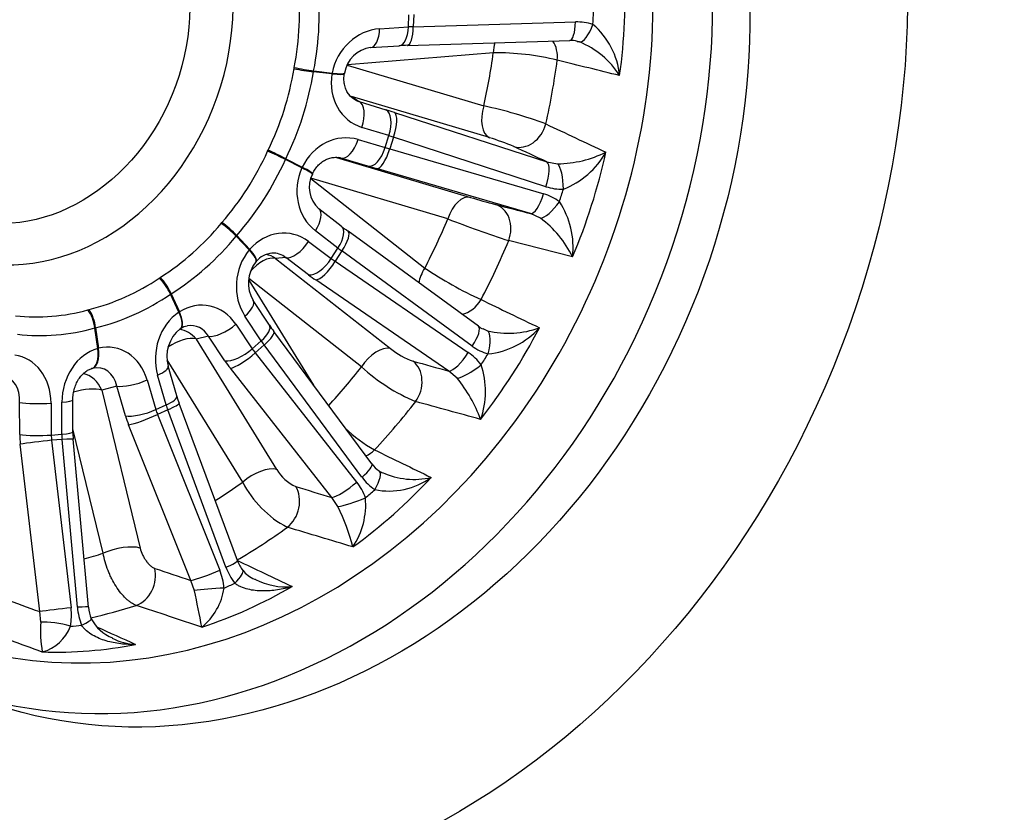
# Model space of a CAD drawing. Header units: millimetres. Extents: x 0 to 1782, y 0 to 1260.
# Tile 4 of 12: x 1205 to 1415, y 187 to 356. Entities that reach past the tile are written whole.
import ezdxf

# ---------------------------------------------------------------- set-up
doc = ezdxf.new("R2010")
doc.units = ezdxf.units.MM
doc.header["$LTSCALE"] = 6
doc.layers.add('CAP355G', color=7, linetype='Continuous')
doc.layers.add('Default', color=7, linetype='Continuous')

# ---------------------------------------------------------------- blocks, each defined once
blk = doc.blocks.new('SE1')
at = {"layer": 'CAP355G', "color": 7, "linetype": 'Continuous'}
for p, q in [((1288.1, 354.86), (1288.22, 357.49)), ((1289.27, 357.5), (1289.15, 354.92)), ((1289.15, 354.92), (1323.83, 355.94)), ((1281.96, 354.47), (1288.1, 354.86)), ((1287.92, 350.93), (1322.59, 351.95)), ((1324.68, 351.65), (1324.22, 351.72)), ((1280.02, 350.46), (1286.16, 350.85)), ((1306.27, 349.34), (1275.07, 346.8)), ((1263.66, 345.94), (1263.71, 346.22)), ((1267.86, 345.45), (1267.83, 345.29)), ((1271.77, 344.83), (1267.83, 345.29)), ((1267.86, 345.45), (1271.8, 344.99)), ((1275.01, 346.7), (1304.23, 337.98)), ((1275.95, 339.98), (1277.56, 338.94)), ((1305.42, 331.19), (1275.95, 339.98)), ((1277.56, 338.94), (1283.31, 337.17)), ((1285.12, 336.6), (1317.71, 326)), ((1283.94, 331.62), (1278.19, 333.39)), ((1277.35, 330.77), (1283.13, 329.06)), ((1283.13, 329.06), (1283.94, 331.62)), ((1284.92, 331.29), (1284.12, 328.78)), ((1317.51, 320.7), (1284.92, 331.29)), ((1258, 328.27), (1258.12, 328.53)), ((1284.12, 328.78), (1317.03, 319.17)), ((1261.91, 326.67), (1261.84, 326.52)), ((1265.35, 324.73), (1261.84, 326.52)), ((1261.91, 326.67), (1265.42, 324.88)), ((1272.74, 326.96), (1301.35, 318.42)), ((1273.7, 326.81), (1273.21, 326.92)), ((1279.47, 325.1), (1273.7, 326.81)), ((1314.2, 314.95), (1281.29, 324.57)), ((1317.71, 326), (1320.01, 325.59)), ((1267.23, 322.47), (1291.62, 303.3)), ((1296.54, 313.79), (1267.25, 322.54)), ((1273.76, 312.27), (1268.93, 315.98)), ((1316.32, 313.97), (1314.2, 314.95)), ((1248.07, 312.84), (1248.25, 313.05)), ((1251.41, 310.25), (1251.31, 310.13)), ((1254.07, 307.16), (1251.31, 310.13)), ((1251.41, 310.25), (1254.18, 307.28)), ((1273.06, 307.58), (1268.22, 311.29)), ((1303.08, 290.84), (1275.21, 311.19)), ((1266.76, 309), (1271.63, 305.35)), ((1271.63, 305.35), (1273.06, 307.58)), ((1323.2, 305.67), (1309.54, 309.16)), ((1261.9, 305.52), (1259.73, 305.36)), ((1259.73, 305.36), (1284.27, 286.06)), ((1266.77, 301.86), (1261.9, 305.52)), ((1273.89, 306.95), (1272.48, 304.75)), ((1301.77, 286.6), (1273.89, 306.95)), ((1272.48, 304.75), (1300.91, 285.26)), ((1234.84, 301.16), (1235.06, 301.3)), ((1278.08, 282.15), (1254, 301.08)), ((1253.97, 300.74), (1267.84, 278.26)), ((1296.75, 281.26), (1268.32, 300.75)), ((1237.4, 297.79), (1237.27, 297.71)), ((1239.04, 293.85), (1237.27, 297.71)), ((1237.4, 297.79), (1239.17, 293.94)), ((1258.4, 291.1), (1254.92, 296.39)), ((1219.61, 294.37), (1219.85, 294.43)), ((1256.65, 287.73), (1253.17, 293.02)), ((1221.25, 290.51), (1221.11, 290.47)), ((1221.72, 286.1), (1221.11, 290.47)), ((1221.25, 290.51), (1221.86, 286.14)), ((1251.22, 291.29), (1254.74, 286.04)), ((1245.38, 288.71), (1242.73, 288.12)), ((1248.9, 283.46), (1245.38, 288.71)), ((1280.31, 261.41), (1259.37, 289.71)), ((1304.05, 290.36), (1305.03, 289.88)), ((1242.73, 288.12), (1259.95, 260.21)), ((1254.74, 286.04), (1256.65, 287.73)), ((1257.26, 286.84), (1255.38, 285.18)), ((1278.19, 258.55), (1257.26, 286.84)), ((1255.38, 285.18), (1277.05, 257.53)), ((1252.69, 257.51), (1236.55, 283.67)), ((1238.59, 275.93), (1236.78, 282.3)), ((1236.31, 274.01), (1234.5, 280.38)), ((1271.73, 254.22), (1250.06, 281.86)), ((1298.53, 279.73), (1296.75, 281.26)), ((1225.76, 278.03), (1222.56, 277.2)), ((1227.62, 271.68), (1225.76, 278.03)), ((1232.25, 279.37), (1234.11, 273.02)), ((1222.56, 277.2), (1230.77, 243.41)), ((1205.02, 267.7), (1204.97, 274.53)), ((1211.71, 274.41), (1211.76, 267.58)), ((1214.04, 267.76), (1214.04, 274.6)), ((1216.39, 268.28), (1216.39, 275.11)), ((1234.11, 273.02), (1236.31, 274.01)), ((1251.56, 240.71), (1239.1, 274.36)), ((1236.65, 272.95), (1234.48, 271.98)), ((1234.48, 271.98), (1247.79, 238.7)), ((1249.11, 239.3), (1236.65, 272.95)), ((1241.6, 236.49), (1228.29, 269.76)), ((1211.76, 267.58), (1214.04, 267.76)), ((1222.86, 242.29), (1216.39, 268.9)), ((1209.29, 229.8), (1205.14, 265.63)), ((1214.08, 266.63), (1211.84, 266.45)), ((1211.84, 266.45), (1215.99, 230.62)), ((1217.35, 230.73), (1214.08, 266.63)), ((1219.73, 230.76), (1216.46, 266.67)), ((1273.05, 252.27), (1271.73, 254.22)), ((1242.38, 234.29), (1241.6, 236.49)), ((1209.53, 227.55), (1209.29, 229.8))]:
    blk.add_line(p, q, dxfattribs=at)
for centre, radius, start, end in [((1210.38, 361.41), 124.05, 352.1514, 2.8189), ((1205.5, 357.74), 59.34, 348.8026, 6.1677), ((1324.17, 345.01), 10.93, 71.9761, 91.8176), ((1316.95, 342.91), 16.39, 5.4692, 49.6926), ((1322.95, 347.99), 3.98, 70.925, 95.0185), ((1317.85, 334.76), 18.22, 32.2033, 67.9733), ((1280.94, 343.95), 6.58, 97.9945, 170.727), ((1289.83, 289.98), 60.99, 91.7886, 93.4441), ((1306.87, 294.81), 54.53, 76.1454, 90.6322), ((1201.67, 356.08), 62.81, 333.9886, 350.716), ((1279.37, 344.06), 5.02, 169.053, 170.6362), ((1283.31, 241.41), 98.81, 69.7658, 77.7762), ((1292.07, 286.49), 46.64, 66.5457, 73.3751), ((1202.26, 353.25), 61.08, 318.8471, 335.8678), ((1319.57, 349.97), 24.39, 271.0408, 296.1826), ((1314.63, 336.95), 18.04, 291.5224, 330.5535), ((1203.11, 356.22), 130.3, 337.1735, 347.5311), ((1273.17, 320.59), 6.26, 153.2902, 227.3921), ((1272.21, 321.31), 5.09, 154.105, 155.6849), ((1320.86, 330.99), 10.82, 251.9763, 272.0191), ((1356.58, 503.47), 193.12, 253.3844, 255.0324), ((1314.02, 308.86), 10.74, 53.6003, 73.7522), ((1305.67, 307.76), 17.65, 353.2092, 33.4977), ((1398.61, 579.61), 284.73, 248.9932, 251.7717), ((1302.94, 295.88), 22.5, 25.7985, 53.5218), ((1205.58, 347.63), 54.92, 302.4722, 320.6914), ((1329.45, 385.27), 91.82, 232.6648, 233.7889), ((1259.28, 301.74), 4.74, 94.0079, 141.2229), ((1261.13, 300.08), 7.22, 141.12, 210.7437), ((1259.15, 301.59), 4.73, 138.8257, 140.4173), ((1338.77, 373.34), 84.44, 236.0493, 245.4101), ((1208.38, 340.03), 47.03, 284.1169, 304.2419), ((1208.63, 333.45), 40.6, 263.6038, 285.697), ((1241.34, 287.51), 3.42, 98.3027, 124.463), ((1288.49, 311.1), 36.13, 213.6192, 216.3086), ((1305.02, 292.99), 2.86, 227.8161, 250.3959), ((1203.47, 348.86), 126.85, 322.0945, 332.6204), ((1309.49, 308.77), 19.41, 256.7242, 289.9297), ((1303.42, 301.86), 17.01, 275.785, 318.2057), ((1243.93, 284.41), 7.46, 128.3122, 196.4426), ((1241.65, 286.79), 4.19, 122.3265, 123.9214), ((1308.15, 295.3), 10.79, 233.7568, 253.799), ((1294.92, 299.61), 17.23, 231.852, 250.3726), ((1294.53, 275.98), 11.26, 36.0362, 55.5172), ((1305.36, 312.01), 40.44, 227.5783, 247.1614), ((1286.69, 276.89), 17.89, 340.5369, 18.6217), ((1275.14, 260.53), 30.26, 20.1006, 39.3746), ((1262.63, 282.94), 25.05, 196.2544, 200.0258), ((1237.21, 268.42), 20.82, 180.3805, 184.8278), ((1295.43, 290.69), 30.04, 226.0206, 241.0231), ((1285, 264.61), 5.66, 214.185, 236.1173), ((1267.89, 264.98), 9.26, 210.9839, 245.47), ((1290.69, 274.24), 16.84, 238.3451, 241.1097), ((1289.33, 274.41), 16.32, 245.5563, 282.9695), ((1272.59, 267.63), 22.33, 206.9487, 242.342), ((1208.49, 336.89), 115.26, 306.009, 317.1546), ((1267.39, 249.97), 12.27, 19.7696, 38.0361), ((1287.45, 265.36), 11.49, 216.3342, 235.4143), ((1283.94, 271.12), 15.52, 258.8026, 305.6598), ((1262.63, 252.73), 16.36, 326.3252, 4.8984), ((1226.84, 230.24), 51.2, 15.1921, 25.4947), ((1258.33, 243.05), 7.15, 199.0879, 218.0928), ((1235.46, 233.78), 13.27, 4.6731, 21.7943), ((1261.03, 243.68), 12.7, 200.1761, 217.8112), ((1257.62, 242.52), 6.25, 218.309, 247.2566), ((1261.93, 249.36), 14.25, 241.9795, 242.8042), ((1261.93, 249.36), 14.25, 242.8042, 275.3214), ((89.23, -2.66), 1177.25, 11.22488, 11.61147), ((1212.6, 322.17), 100.67, 288.1488, 300.21), ((1235.78, 236.67), 13.04, 308.8279, 352.0198), ((1202.4, 229.02), 13.68, 350.197, 6.7067), ((1231.21, 231.98), 13.92, 185.1555, 201.4809), ((1228.29, 231.46), 8.58, 184.6506, 201.6085), ((1236.2, 225.67), 26.74, 175.9608, 189.6782), ((1227.71, 231.91), 8.22, 206.0803, 249.7395), ((1207.51, 229.8), 8.93, 285.1352, 339.6307), ((6071.17, 10947.79), 11767.09, 245.660361, 245.705102), ((1230.45, 235.56), 12.77, 243.8382, 267.1042), ((1212.61, 310.61), 89.48, 268.2249, 281.0759)]:
    blk.add_arc(centre, radius, start, end, dxfattribs=at)
for centre, major_axis, ratio, start_param, end_param in [((1193.87, 358.54), (60.34, 166.93), 0.827748, 0, 3.141593), ((1231.21, 345.04), (-43.71, -120.92), 0.827748, 0, 3.686084), ((1236.08, 343.28), (46.85, 129.59), 0.827748, 3.178495, 6.246283), ((1207.73, 353.53), (17.16, 47.48), 0.827748, 1.757167, 6.283185), ((1215.51, 351.94), (24.67, 54.38), 0.874031, 4.978681, 5.307728), ((1206.05, 354.98), (101.1, 72.02), 0.940265, -0.644794, -0.621765), ((1322.45, 356.95), (-0.15, 5), 0.275861, 3.141593, 4.50043), ((1281.65, 343.7), (-4.88, -9.87), 0.893146, 3.616511, 5.008049), ((1279.71, 355.45), (-0.32, 4.99), 0.44921, 3.148319, 4.48626), ((1285.85, 355.84), (-0.32, 4.99), 0.44921, 3.141593, 4.48626), ((1287.78, 355.93), (-0.15, 5), 0.275861, 3.141593, 4.50043), ((1290.83, 354.25), (-6.01, -0.04), 0.118405, -1.288502, -1.099711), ((1326.18, 356.42), (-1.56, -4.75), 0.326943, 0.041534, 1.464266), ((1314.95, 347.93), (-1.46, -5.82), 0.824746, 1.746297, 2.495614), ((1309.43, 348.2), (0.49, -5.98), 0.524913, 4.088148, 4.477322), ((1207.32, 353.68), (40.1, 110.93), 0.827748, 4.867154, 4.965674), ((1212.51, 351.8), (43.5, 120.34), 0.827748, 4.861907, 4.97092), ((1215.33, 350.94), (20.89, 55.88), 0.87885, 4.60448, 4.933526), ((1265.55, 346.13), (4.93, -0.81), 0.105947, 4.336896, 5.209942), ((1265.6, 346.43), (-4.91, 0.95), 0.121394, 1.198614, 2.07166), ((1281.68, 343.83), (4.5, 10.07), 0.894481, 1.858815, 3.250353), ((1282.07, 342.94), (10.28, -2.03), 0.568678, 3.138061, 3.165561), ((1269.49, 345.68), (-4.94, 0.8), 0.106825, 2.068175, 3.143732), ((1269.54, 345.97), (-4.91, 0.96), 0.120512, 2.071858, 3.139999), ((1277.93, 345.63), (-1.72, -5.75), 0.560482, 5.918601, 6.199025), ((1277.93, 345.63), (3.27, 5.03), 0.959417, 3.320352, 3.391046), ((1279.4, 344.68), (2.25, 5.6), 0.839003, 2.977456, 3.00378), ((1279.4, 344.68), (2.25, 5.6), 0.839003, 3.00378, 3.226909), ((1275.91, 334.23), (1.47, 4.78), 0.485675, 4.684822, 6.203461), ((1288.15, 334.76), (-10.38, 3.64), 0.069651, -1.250336, -1.061545), ((1281.66, 332.46), (1.47, 4.78), 0.485675, 4.684822, 6.203461), ((1307.4, 336.83), (-1.72, -5.75), 0.560482, 4.680589, 6.199025), ((1283.47, 331.89), (1.55, 4.75), 0.313288, 4.689382, 6.209813), ((1312.62, 334.93), (-2.53, -5.44), 0.812181, 0.119612, 1.791907), ((1274.17, 320.24), (3.41, 10.47), 0.897269, 0.023689, 1.415227), ((1275.07, 331.62), (-1.42, -4.79), 0.485432, 0.019475, 1.538115), ((1286.5, 330.05), (-5.62, 2.13), 0.105552, -1.246644, -1.057853), ((1259.63, 327.52), (4.5, -2.19), 0.054004, 1.06561, 1.938656), ((1280.85, 329.91), (-1.42, -4.79), 0.485432, 0.019475, 1.538115), ((1282.67, 329.37), (-1.4, -4.8), 0.312534, 0.017925, 1.538356), ((1286.04, 328.6), (-5.82, 1.51), 0.053045, 1.060737, 1.249527), ((1797.71, 83.71), (-1389.34, 652.05), 0.010715, -1.213018, -1.207586), ((1214.9, 350.02), (-16.89, -57.25), 0.876207, 1.085936, 1.414982), ((1259.5, 327.24), (4.56, -2.06), 0.069323, 1.063816, 1.936862), ((1271.89, 321.08), (1.99, 5.67), 0.842822, 0.037535, 0.099958), ((1274.23, 320.36), (-2.99, -10.59), 0.896568, 4.548992, 5.94053), ((1274.91, 320.41), (9.54, -4.36), 0.570986, 3.122619, 3.150119), ((1263.01, 325.45), (-4.56, 2.05), 0.068426, 3.140775, 4.205297), ((1263.14, 325.72), (-4.49, 2.19), 0.054898, 3.139483, 4.207291), ((1284.66, 323.79), (-10.58, 3.03), 0.017034, 1.063101, 1.251892), ((1316.06, 321.29), (1.55, 4.75), 0.313288, 4.689382, 6.209813), ((1319.79, 320.77), (-0.18, 5), 0.288768, 4.583088, 6.005821), ((1205.93, 354.29), (69.8, 99.94), 0.985005, 5.006843, 5.029873), ((1299.7, 312.65), (1.72, 5.75), 0.560482, 0.02056, 1.538996), ((1315.57, 319.76), (-1.4, -4.8), 0.312534, 0.017925, 1.538356), ((1265.89, 312.01), (-3.04, -3.97), 0.465651, 1.741463, 3.132828), ((1829.97, 185.14), (-1475.09, 382.48), 0.002658, 1.208853, 1.214285), ((1305.05, 311.14), (1.51, 5.81), 0.814937, 4.581509, 6.253803), ((1318.94, 318.09), (2.97, 4.02), 0.305336, 3.366877, 4.789609), ((1207.32, 353.68), (-40.1, -110.93), 0.827748, 1.411402, 1.509922), ((1248.88, 310.75), (3.86, -3.18), 0.23898, 1.100853, 1.973899), ((1249.07, 310.97), (3.76, -3.29), 0.222942, 1.107597, 1.980643), ((1261.02, 299.73), (-2.22, -10.87), 0.882497, 2.745712, 4.13725), ((1270.72, 308.3), (-3.04, -3.97), 0.465651, 1.741463, 3.141593), ((1214.26, 349.27), (-13.67, -58.21), 0.866876, 0.723178, 1.052224), ((1272.26, 307.15), (-2.95, -4.04), 0.29223, 1.730789, 3.141593), ((1264.42, 309.72), (3, 4), 0.467016, 3.359628, 4.878268), ((1275.56, 306.24), (-4.88, 3.5), 0.068439, 1.083333, 1.272124), ((1212.51, 351.8), (-43.5, -120.34), 0.827748, 1.406155, 1.515168), ((1261.1, 299.83), (-1.81, -10.92), 0.87942, 4.130508, 5.522047), ((1262.29, 300.72), (-8.27, 6.39), 0.558431, 6.243166, 6.270666), ((1251.65, 307.78), (-3.86, 3.18), 0.238166, 3.143074, 4.24204), ((1251.84, 308.01), (-3.76, 3.3), 0.223748, 3.136237, 4.249569), ((1256.7, 300.31), (-3.71, -4.72), 0.541187, 3.371064, 4.678513), ((1256.7, 300.31), (0.44, -5.98), 0.947309, 2.501669, 2.892476), ((1258.68, 300.45), (-1.66, -5.89), 0.823042, 2.792711, 3.415694), ((1269.29, 306.07), (3, 4), 0.467016, 3.359628, 4.878268), ((1274.74, 304.96), (-5.23, 2.96), 0.227039, 1.067309, 1.2561), ((1270.85, 304.96), (2.83, 4.12), 0.296474, 3.343235, 4.863666), ((1294.78, 302.15), (3.71, 4.72), 0.541187, 1.747908, 2.376004), ((1234.74, 298.26), (2.79, -4.15), 0.386417, 1.187429, 2.060475), ((1234.98, 298.41), (2.67, -4.23), 0.368884, 1.198376, 2.071422), ((1272.22, 300.75), (-9.44, 5.66), 0.191377, 1.074123, 1.262914), ((1213.47, 348.75), (-11.76, -58.74), 0.853174, 0.382235, 0.711282), ((1243.47, 284.19), (-1.77, -11.06), 0.859094, 2.396218, 3.787756), ((1250.75, 293.64), (-4.18, -2.75), 0.392924, 1.914592, 3.141428), ((1299.42, 299.13), (2.59, 5.41), 0.821753, 3.696657, 4.629224), ((1218.46, 290.99), (1.33, -4.82), 0.497202, 1.326957, 2.200003), ((1218.72, 291.06), (1.2, -4.85), 0.477544, 1.340308, 2.213354), ((1243.58, 284.26), (-1.39, -11.09), 0.852781, 3.78355, 5.175089), ((1245.47, 285.79), (-6.66, 7.89), 0.535308, -0.079659, -0.052159), ((1236.51, 294.4), (-2.8, 4.14), 0.385778, 3.141162, 4.328303), ((1236.74, 294.56), (-2.66, 4.23), 0.36951, 3.141547, 4.340654), ((1212.61, 348.53), (-11.13, -58.94), 0.83761, 0.06133, 0.390376), ((1241.05, 284.81), (-1.76, -6.02), 0.794565, 2.48066, 3.529942), ((1248.79, 291.91), (4.15, 2.79), 0.395763, 3.533821, 5.052461), ((1254.22, 288.35), (-4.18, -2.75), 0.392924, 1.914592, 3.141593), ((1300.13, 286.8), (-2.95, -4.04), 0.29223, 1.730789, 3.141593), ((1238.63, 284.28), (-5.11, -3.15), 0.468917, 3.550322, 4.799425), ((1238.63, 284.28), (1.3, -5.86), 0.916684, 2.068983, 2.80423), ((1255.35, 286.73), (-4.02, -2.97), 0.220427, 1.89566, 3.141593), ((1303.5, 285.14), (1.39, 4.8), 0.326045, 4.763205, 6.185938), ((1223.27, 275.14), (-1.83, -11.13), 0.836277, 2.093343, 3.484881), ((1259.15, 286.62), (-3.77, 4.68), 0.228121, 1.154226, 1.343017), ((1281.24, 281.01), (-3.71, -4.72), 0.541187, 3.371064, 4.8895), ((1202.37, 273.46), (-2.15, -11.11), 0.818503, 1.81191, 3.203448), ((1223.38, 275.17), (-1.53, -11.16), 0.826111, 3.485041, 4.876579), ((1219.07, 286.62), (-1.34, 4.82), 0.496813, 3.133206, 4.467521), ((1219.33, 286.69), (1.19, -4.86), 0.477915, 0.006974, 1.341288), ((1226.07, 277.08), (-4.91, 8.79), 0.508152, -0.144211, -0.116711), ((1252.32, 286.66), (4.15, 2.79), 0.395763, 3.533821, 5.052461), ((1253.48, 285.07), (3.93, 3.08), 0.229252, 3.510551, 5.030982), ((1258.06, 285.66), (-4.22, 4.28), 0.386748, 1.122888, 1.311679), ((1299.27, 285.46), (2.83, 4.12), 0.296474, 3.343235, 4.863666), ((1205.63, 353.66), (29.61, -119.88), 0.954653, 0.724274, 0.747303), ((1220.74, 275.69), (-2.16, -6.05), 0.77234, 2.22168, 3.613218), ((1231.97, 280.93), (-4.81, -1.37), 0.274614, 2.045184, 3.138758), ((1254.64, 282.45), (-7.53, 8.02), 0.351279, 1.133535, 1.322326), ((1207.32, 353.68), (-40.1, -110.93), 0.827748, 1.101399, 1.195762), ((1842.24, 178.76), (-1506.51, 401.92), 0.028523, 1.202478, 1.20791), ((1286.1, 278.33), (-1.61, -5.78), 0.806249, 1.140052, 2.812347), ((1302, 282.81), (4.04, 2.94), 0.232824, 3.531856, 4.954588), ((1199.72, 273.98), (-2.7, -5.94), 0.763529, 1.992418, 3.383956), ((1217.81, 274.93), (1.51, -5.81), 0.873157, 1.737486, 2.708671), ((1226.07, 277.08), (-7.38, 3.47), 0.473569, -0.529732, -0.502232), ((1229.72, 279.92), (4.8, 1.41), 0.278648, 3.665776, 5.184416), ((1217.81, 274.93), (-5.83, -1.42), 0.350745, 3.680609, 4.844677), ((1233.78, 274.56), (-4.81, -1.37), 0.274614, 2.045184, 3.141593), ((1209.06, 274.93), (5, 0.04), 0.127136, 3.750727, 5.269366), ((1211.39, 275.12), (-5, 0), 0.122301, 2.128756, 3.140829), ((1238.88, 273.14), (-2.25, 5.57), 0.357965, 1.271844, 1.460634), ((1234.41, 272.63), (-4.69, -1.74), 0.104907, 2.028566, 3.141593), ((1212.51, 351.8), (-43.5, -120.34), 0.827748, 1.091996, 1.201009), ((1231.58, 273.57), (4.8, 1.41), 0.278648, 3.665776, 5.184416), ((1233.66, 270.69), (-4.75, 9.93), 0.481131, 1.246496, 1.435287), ((1232.25, 271.65), (4.64, 1.86), 0.11745, 3.646851, 5.167282), ((1237.62, 272.57), (-2.71, 5.36), 0.516692, 1.234242, 1.423033), ((1211.33, 266.6), (1.06, -10.95), 0.568203, 4.556611, 4.745402), ((1209.11, 268.1), (5, 0.04), 0.127136, 3.750727, 5.269366), ((1215.43, 266.99), (-0.67, 5.96), 0.604099, 1.405615, 1.594405), ((1216.72, 267.1), (0.34, -5.99), 0.445181, 4.575906, 4.764696), ((1211.39, 268.28), (-5, 0), 0.122301, 2.128756, 3.141593), ((1209.24, 266.03), (4.97, 0.58), 0.027989, 1.017407, 2.537838), ((1211.48, 266.21), (-4.98, -0.45), 0.043023, 3.141593, 4.159866), ((1277.72, 268.48), (2.6, 5.41), 0.831779, 3.923583, 4.317445), ((1276.29, 258.44), (-4.02, -2.97), 0.220427, 1.89566, 3.141593), ((1255.85, 256.37), (-5.11, -3.15), 0.468917, 3.550322, 5.068759), ((1279.03, 255.78), (-2.83, -4.13), 0.310388, 1.806238, 3.14117), ((1207.32, 353.68), (-40.1, -110.93), 0.827748, 0.816828, 0.881603), ((1275.15, 257.42), (3.93, 3.08), 0.229252, 3.510551, 5.030982), ((1259.95, 252.71), (-1.74, -5.74), 0.799534, 0.845083, 2.517378), ((1851.73, 168.04), (-1530.35, 431.62), 0.050337, 1.190888, 1.19632), ((1205.19, 353.14), (31.15, -121.43), 0.906879, 0.424502, 0.447531), ((1277.03, 254.01), (4.7, 1.69), 0.116502, 3.664071, 5.086803), ((1212.51, 351.8), (-43.5, -120.34), 0.827748, 0.777837, 0.88685), ((1207.32, 353.68), (-40.1, -110.93), 0.827748, 0.526486, 0.567444), ((1226.02, 241.14), (-5.83, -1.42), 0.350745, 3.680609, 5.199045), ((1246.87, 238.97), (-4.69, -1.74), 0.104907, 2.028566, 3.141593), ((1229.16, 236.79), (-1.9, -5.69), 0.795448, 0.553289, 2.225583), ((1857.5, 154.03), (-1544.59, 468.52), 0.066889, 1.175589, 1.18102), ((1245.55, 238.38), (4.64, 1.86), 0.11745, 3.646851, 5.167282), ((1248.76, 235.56), (-3.94, -3.08), 0.243329, 1.974189, 3.13693), ((1204.65, 352.78), (25.93, -123.69), 0.86117, 0.174693, 0.197723), ((1246.46, 234.53), (4.98, 0.4), 0.032241, 1.102979, 2.525712), ((1859.01, 138.1), (-1548.15, 509.26), 0.077462, 1.157904, 1.163335), ((1213.39, 230.2), (4.97, 0.58), 0.027989, 1.017407, 2.537838), ((1214.75, 230.31), (-4.98, -0.45), 0.043023, 3.141593, 4.159866), ((1212.51, 351.8), (-43.5, -120.34), 0.827748, 0.482948, 0.572691), ((1213.29, 226.27), (4.92, -0.86), 0.198847, 1.050643, 2.473376), ((1215.66, 226.46), (-4.65, -1.84), 0.131434, 2.110508, 3.140684), ((1204.05, 352.63), (18.62, -125.21), 0.818267, 6.217287, 6.240317)]:
    blk.add_ellipse(centre, major_axis=major_axis, ratio=ratio, start_param=start_param, end_param=end_param, dxfattribs=at)
for centre, major_axis in [((1244, 340.42), (60.34, 166.93)), ((1244, 340.42), (46.85, 129.59)), ((1205.47, 354.34), (-14.38, -39.78))]:
    blk.add_ellipse(centre, major_axis=major_axis, ratio=0.827748, dxfattribs=at)
for points, knots in [([(1254.27, 525.43), (1252.58, 526.03), (1249.44, 527.14), (1244, 528.73), (1238.3, 530.13), (1232.5, 531.28), (1226.65, 532.17), (1220.75, 532.79), (1214.81, 533.15), (1208.84, 533.25), (1202.84, 533.07), (1196.83, 532.64), (1190.81, 531.94), (1184.8, 530.97), (1178.79, 529.74), (1172.81, 528.25), (1166.86, 526.5), (1160.95, 524.49), (1155.08, 522.23), (1149.28, 519.71), (1143.54, 516.95), (1137.88, 513.94), (1132.3, 510.7), (1126.81, 507.22), (1121.43, 503.51), (1116.16, 499.58), (1111.01, 495.43), (1105.98, 491.08), (1101.09, 486.51), (1096.34, 481.76), (1091.75, 476.81), (1087.3, 471.68), (1083.02, 466.38), (1078.92, 460.92), (1074.98, 455.3), (1071.23, 449.53), (1067.67, 443.62), (1064.3, 437.58), (1061.12, 431.42), (1058.15, 425.15), (1055.39, 418.78), (1052.84, 412.31), (1050.5, 405.77), (1048.38, 399.15), (1046.49, 392.46), (1044.82, 385.73), (1043.37, 378.95), (1042.16, 372.14), (1041.18, 365.31), (1040.43, 358.47), (1039.92, 351.62), (1039.64, 344.79), (1039.6, 337.97), (1039.8, 331.18), (1040.23, 324.44), (1040.9, 317.74), (1041.81, 311.11), (1042.95, 304.55), (1044.33, 298.06), (1045.93, 291.68), (1047.77, 285.39), (1049.83, 279.22), (1052.12, 273.17), (1054.62, 267.25), (1057.34, 261.47), (1060.27, 255.84), (1063.41, 250.37), (1066.75, 245.07), (1070.28, 239.95), (1074, 235.01), (1077.91, 230.26), (1082, 225.72), (1086.25, 221.38), (1090.67, 217.25), (1095.24, 213.34), (1099.96, 209.65), (1104.83, 206.2), (1109.82, 202.98), (1114.94, 199.99), (1120.19, 197.25), (1125.5, 194.78), (1130.11, 192.85), (1132.67, 191.95), (1133.64, 191.6)], [0, 0, 0, 0, 0.010099, 0.022307, 0.034517, 0.046729, 0.058948, 0.071175, 0.083412, 0.095663, 0.107929, 0.120212, 0.132512, 0.144831, 0.157169, 0.169527, 0.181904, 0.194301, 0.206717, 0.219151, 0.231603, 0.24407, 0.256553, 0.269049, 0.281559, 0.294079, 0.30661, 0.31915, 0.331698, 0.344253, 0.356813, 0.369379, 0.381949, 0.394523, 0.407099, 0.419679, 0.43226, 0.444844, 0.457429, 0.470015, 0.482603, 0.495191, 0.507781, 0.520371, 0.532962, 0.545553, 0.558145, 0.570738, 0.58333, 0.595923, 0.608514, 0.621106, 0.633695, 0.646283, 0.658869, 0.671451, 0.684029, 0.696603, 0.70917, 0.72173, 0.734281, 0.746823, 0.759354, 0.771872, 0.784377, 0.796866, 0.809338, 0.821793, 0.834229, 0.846646, 0.859042, 0.871417, 0.883772, 0.896106, 0.90842, 0.920715, 0.932992, 0.945252, 0.957498, 0.969732, 0.981955, 0.994171, 1, 1, 1, 1]), ([(1333.27, 344.47), (1331.08, 345.01), (1328.88, 345.55), (1326.69, 346.09), (1324.43, 346.65), (1322.18, 347.2), (1319.93, 347.76)], [0, 0, 0, 0, 0.493334, 0.493334, 0.493334, 1, 1, 1, 1]), ([(1276.52, 339.43), (1276.39, 339.5), (1276.04, 339.69), (1275.5, 340.24), (1274.95, 341.04), (1274.55, 342.02), (1274.33, 343.13), (1274.32, 344.13), (1274.39, 344.67), (1274.42, 344.87)], [0, 0, 0, 0, 0.085387, 0.265288, 0.431725, 0.605493, 0.769197, 0.927065, 1, 1, 1, 1]), ([(1317.48, 334.12), (1319.6, 333.13), (1321.71, 332.14), (1323.82, 331.14), (1325.99, 330.12), (1328.16, 329.1), (1330.33, 328.08)], [0, 0, 0, 0, 0.493334, 0.493334, 0.493334, 1, 1, 1, 1]), ([(1267.63, 323.53), (1267.72, 323.7), (1267.96, 324.17), (1268.53, 324.97), (1269.32, 325.76), (1270.2, 326.38), (1271.12, 326.79), (1272.06, 326.99), (1272.86, 327), (1273.28, 326.91), (1273.46, 326.87)], [0, 0, 0, 0, 0.058601, 0.191271, 0.325202, 0.461877, 0.603252, 0.75172, 0.910102, 1, 1, 1, 1]), ([(1303.64, 296.56), (1305.69, 295.57), (1307.74, 294.57), (1309.79, 293.58), (1311.9, 292.56), (1314, 291.54), (1316.11, 290.52)], [0, 0, 0, 0, 0.493334, 0.493334, 0.493334, 1, 1, 1, 1]), ([(1216.39, 275.11), (1216.39, 275.33), (1216.41, 275.9), (1216.56, 276.97), (1216.92, 278.17), (1217.44, 279.27), (1218.08, 280.2), (1218.8, 280.94), (1219.55, 281.47), (1220.1, 281.71), (1220.36, 281.79), (1220.42, 281.81)], [0, 0, 0, 0, 0.061697, 0.195989, 0.328465, 0.458572, 0.586508, 0.713248, 0.840566, 0.972111, 1, 1, 1, 1]), ([(1303.55, 270.93), (1301.27, 271.55), (1298.99, 272.18), (1296.7, 272.81), (1294.35, 273.45), (1292.01, 274.09), (1289.66, 274.74)], [0, 0, 0, 0, 0.493334, 0.493334, 0.493334, 1, 1, 1, 1]), ([(1280.87, 264.4), (1282.87, 263.43), (1284.86, 262.46), (1286.85, 261.49), (1288.9, 260.5), (1290.95, 259.5), (1292.99, 258.51)], [0, 0, 0, 0, 0.493334, 0.493334, 0.493334, 1, 1, 1, 1]), ([(1276.25, 243.65), (1273.94, 244.34), (1271.64, 245.03), (1269.33, 245.73), (1266.96, 246.44), (1264.59, 247.15), (1262.23, 247.86)], [0, 0, 0, 0, 0.493334, 0.493334, 0.493334, 1, 1, 1, 1]), ([(1229.92, 231.15), (1229.56, 231.28), (1229.2, 231.47), (1228.65, 231.84), (1228.47, 231.97), (1228.09, 232.27), (1227.91, 232.43), (1227.35, 232.95), (1226.99, 233.35), (1226.29, 234.22), (1225.94, 234.71), (1225.29, 235.73), (1224.98, 236.27), (1224.55, 237.13), (1224.41, 237.42), (1224.15, 238.01), (1224.02, 238.31), (1223.67, 239.21), (1223.47, 239.82), (1223.11, 241.06), (1222.97, 241.68), (1222.86, 242.29)], [0, 0, 0, 0, 0.125, 0.125, 0.1875, 0.1875, 0.25, 0.25, 0.375, 0.375, 0.5, 0.5, 0.625, 0.625, 0.6875, 0.6875, 0.75, 0.75, 0.875, 0.875, 1, 1, 1, 1]), ([(1230.77, 243.41), (1230.89, 242.93), (1231.06, 242.44), (1231.39, 241.73), (1231.51, 241.5), (1231.77, 241.05), (1231.91, 240.84), (1232.2, 240.44), (1232.35, 240.25), (1232.66, 239.91), (1232.81, 239.76), (1233.13, 239.48), (1233.29, 239.37), (1233.61, 239.18), (1233.76, 239.11), (1233.91, 239.06)], [0, 0, 0, 0, 0.25, 0.25, 0.375, 0.375, 0.5, 0.5, 0.625, 0.625, 0.75, 0.75, 0.875, 0.875, 1, 1, 1, 1]), ([(1251.55, 240.74), (1253.45, 239.83), (1255.35, 238.93), (1257.26, 238.02), (1259.25, 237.07), (1261.25, 236.12), (1263.25, 235.17)], [0.0113329, 0.0113329, 0.0113329, 0.0113329, 0.4933342, 0.4933342, 0.4933342, 1, 1, 1, 1]), ([(1263.25, 235.17), (1263, 235.09), (1262.74, 235.02), (1262.22, 234.88), (1261.96, 234.82), (1261.18, 234.64), (1260.66, 234.54), (1259.07, 234.29), (1258.01, 234.21), (1256.42, 234.23), (1255.88, 234.26), (1254.83, 234.38), (1254.31, 234.47), (1253.29, 234.72), (1252.79, 234.88), (1252.08, 235.2), (1251.85, 235.31), (1251.4, 235.58), (1251.19, 235.73), (1250.99, 235.89)], [0, 0, 0, 0, 0.0625, 0.0625, 0.125, 0.125, 0.25, 0.25, 0.5, 0.5, 0.625, 0.625, 0.75, 0.75, 0.875, 0.875, 0.9375, 0.9375, 1, 1, 1, 1]), ([(1243.96, 226.51), (1241.65, 227.27), (1239.34, 228.03), (1237.03, 228.8), (1234.66, 229.58), (1232.29, 230.37), (1229.92, 231.15)], [0, 0, 0, 0, 0.493334, 0.493334, 0.493334, 1, 1, 1, 1]), ([(1209.84, 221.17), (1207.55, 222.01), (1205.26, 222.84), (1202.97, 223.68), (1200.62, 224.54), (1198.27, 225.4), (1195.92, 226.26)], [0, 0, 0, 0, 0.493334, 0.493334, 0.493334, 1, 1, 1, 1]), ([(1229.8, 222.8), (1229.53, 222.79), (1229.27, 222.78), (1228.73, 222.78), (1228.47, 222.79), (1227.67, 222.82), (1227.13, 222.86), (1225.55, 223.05), (1224.51, 223.25), (1222.98, 223.71), (1222.48, 223.89), (1221.51, 224.3), (1221.04, 224.53), (1220.13, 225.06), (1219.69, 225.37), (1219.1, 225.88), (1218.91, 226.06), (1218.57, 226.45), (1218.4, 226.66), (1218.26, 226.88)], [0, 0, 0, 0, 0.0625, 0.0625, 0.125, 0.125, 0.25, 0.25, 0.5, 0.5, 0.625, 0.625, 0.75, 0.75, 0.875, 0.875, 0.9375, 0.9375, 1, 1, 1, 1])]:
    blk.add_open_spline(points, degree=3, knots=knots, dxfattribs=at)

msp = doc.modelspace()

# ---------------------------------------------------------------- block references
at = {"layer": 'Default'}
msp.add_blockref('SE1', (0, 0), dxfattribs=at)

doc.saveas('drawing.dxf')
